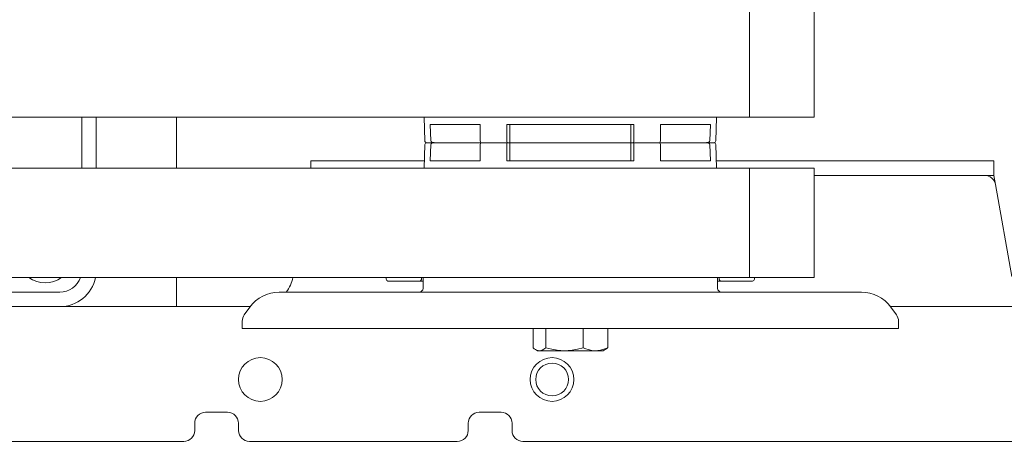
# Model space of a CAD drawing. Header units: centimetres. Extents: x -1436 to 1974, y -887 to 4352.
# Tile 40 of 105: x 532 to 559, y 2521 to 2533. Entities that reach past the tile are written whole.
import ezdxf

# ---------------------------------------------------------------- set-up
doc = ezdxf.new("R2010")
doc.units = ezdxf.units.CM
doc.header["$MEASUREMENT"] = 0
doc.layers.add('00 - nowa technologia myjni_Nr_pióra__246', color=7, linetype='Continuous', lineweight=20, true_color=0x1db3b3)
doc.layers.add('299-A Wymiary Opisy', color=7, linetype='Continuous')
doc.layers.add('299-A Wymiary Opisy_Nr_pióra__11', color=7, linetype='Continuous', lineweight=0)
doc.styles.add('STYL_AUTOMATYCZNY_1', font='arial.ttf')
doc.dimstyles.new('STYL_AUTOMATYCZNY__1', dxfattribs={"dimtxt": 13, "dimasz": 7.6, "dimexe": 0.18, "dimexo": 0.0625, "dimgap": 0, "dimtad": 1, "dimdec": 0, "dimzin": 0, "dimdsep": 46, "dimtxsty": 'STYL_AUTOMATYCZNY_1', "dimblk": 'ARROWHEAD_2', "dimblk1": 'ARROWHEAD_2', "dimblk2": 'ARROWHEAD_2', "dimcen": 0.09, "dimclrd": 7, "dimclre": 7, "dimclrt": 7, "dimadec": 0, "dimazin": 0, "dimtfac": 1, "dimtdec": 4, "dimtmove": 0, "dimatfit": 3, "dimfxl": 0, "dimtolj": 1, "dimtzin": 0, "dimarcsym": 0})

# ---------------------------------------------------------------- blocks, each defined once
blk = doc.blocks.new('*D80')
at = {"layer": '299-A Wymiary Opisy_Nr_pióra__11', "color": 7, "linetype": 'Continuous', "lineweight": 0}
for p, q in [((62.397, 2870.081), (62.379, 2855.081)), ((621.207, 2869.379), (621.188, 2854.379)), ((65.281, 2867.577), (59.495, 2857.584)), ((618.304, 2856.882), (624.09, 2866.875)), ((62.388, 2862.581), (57.498, 2862.587)), ((621.197, 2861.879), (62.388, 2862.581)), ((626.087, 2861.873), (621.197, 2861.879))]:
    blk.add_line(p, q, dxfattribs=at)
at = {"layer": '299-A Wymiary Opisy_Nr_pióra__11', "color": 7, "lineweight": 0, "insert": (326.923, 2864.848), "char_height": 13, "attachment_point": 7, "rotation": 359.928, "style": 'STYL_AUTOMATYCZNY_1'}
blk.add_mtext('\\A1;{\\pql;\\fArial|b0|i0|c238|p0;\\W1.000000;559}', dxfattribs=at)
blk = doc.blocks.new('ARROWHEAD_2')
at = {"color": 0, "linetype": 'Continuous', "lineweight": 0}
for p, q in [((-0.3781, -0.655), (0.3781, 0.655)), ((0, 0), (-1, 0))]:
    blk.add_line(p, q, dxfattribs=at)

msp = doc.modelspace()

# ---------------------------------------------------------------- linework, layer by layer
at = {"layer": '00 - nowa technologia myjni_Nr_pióra__246', "color": 132, "linetype": 'Continuous', "lineweight": 20, "true_color": 0x1db3b3}
for p, q in [((551.784, 2530.376), (551.784, 2533.376)), ((553.553, 2530.376), (553.553, 2533.376)), ((551.784, 2530.376), (528.909, 2530.376)), ((533.468, 2530.376), (533.468, 2528.975)), ((533.868, 2530.376), (533.868, 2528.975)), ((536.068, 2530.376), (536.068, 2528.976)), ((553.252, 2530.376), (540.334, 2530.376)), ((552.952, 2530.376), (540.635, 2530.376)), ((552.652, 2530.376), (540.935, 2530.376)), ((552.352, 2530.376), (541.235, 2530.376)), ((550.258, 2530.376), (541.536, 2530.376)), ((542.861, 2530.376), (542.88, 2529.724)), ((543.027, 2530.175), (543.867, 2530.175)), ((543.045, 2529.725), (543.027, 2530.175)), ((544.4, 2530.175), (543.867, 2530.175)), ((544.4, 2530.175), (544.4, 2529.726)), ((548.612, 2530.175), (545.125, 2530.175)), ((545.125, 2530.175), (545.125, 2529.726)), ((545.21, 2530.175), (545.21, 2529.676)), ((548.528, 2530.175), (548.528, 2529.676)), ((548.612, 2530.175), (548.612, 2529.726)), ((549.87, 2530.175), (549.337, 2530.175)), ((549.337, 2530.175), (549.337, 2529.726)), ((550.71, 2530.175), (549.87, 2530.175)), ((550.692, 2529.725), (550.71, 2530.175)), ((550.876, 2530.364), (550.857, 2529.724)), ((553.553, 2530.376), (551.784, 2530.376)), ((551.784, 2530.376), (552.111, 2530.376)), ((551.784, 2530.376), (552.412, 2530.376)), ((551.784, 2530.376), (552.712, 2530.376)), ((551.784, 2530.376), (553.313, 2530.376)), ((542.861, 2528.975), (542.88, 2529.627)), ((543.163, 2529.676), (542.93, 2529.676)), ((542.93, 2529.676), (542.934, 2529.676)), ((542.964, 2529.676), (543.163, 2529.676)), ((543.045, 2529.627), (543.027, 2529.176)), ((543.474, 2529.676), (543.163, 2529.676)), ((543.163, 2529.676), (544.421, 2529.676)), ((544.421, 2529.676), (543.474, 2529.676)), ((544.4, 2529.176), (544.4, 2529.626)), ((545.146, 2529.676), (544.421, 2529.676)), ((544.421, 2529.676), (545.146, 2529.676)), ((545.125, 2529.176), (545.125, 2529.626)), ((545.21, 2529.676), (545.146, 2529.676)), ((545.146, 2529.676), (545.21, 2529.676)), ((548.528, 2529.676), (545.21, 2529.676)), ((545.21, 2529.676), (548.528, 2529.676)), ((545.21, 2529.176), (545.21, 2529.676)), ((548.591, 2529.676), (548.528, 2529.676)), ((548.528, 2529.176), (548.528, 2529.676)), ((548.528, 2529.676), (548.591, 2529.676)), ((549.316, 2529.676), (548.591, 2529.676)), ((548.591, 2529.676), (549.316, 2529.676)), ((548.612, 2529.176), (548.612, 2529.626)), ((550.574, 2529.676), (549.316, 2529.676)), ((549.316, 2529.676), (550.263, 2529.676)), ((549.337, 2529.176), (549.337, 2529.626)), ((550.263, 2529.676), (550.574, 2529.676)), ((550.807, 2529.676), (550.574, 2529.676)), ((550.692, 2529.627), (550.71, 2529.176)), ((550.8, 2529.676), (550.773, 2529.676)), ((550.876, 2528.975), (550.857, 2529.627)), ((542.867, 2529.176), (539.753, 2529.176)), ((539.753, 2528.976), (539.753, 2529.176)), ((543.027, 2529.176), (543.867, 2529.176)), ((543.867, 2529.176), (544.4, 2529.176)), ((545.125, 2529.176), (548.612, 2529.176)), ((549.337, 2529.176), (549.87, 2529.176)), ((550.71, 2529.176), (549.87, 2529.176)), ((558.484, 2529.176), (550.87, 2529.176)), ((558.484, 2528.776), (558.484, 2529.176)), ((528.909, 2528.975), (551.784, 2528.975)), ((553.553, 2528.975), (551.784, 2528.975)), ((551.784, 2528.975), (551.784, 2525.976)), ((553.553, 2528.975), (553.553, 2525.976)), ((558.484, 2528.776), (553.553, 2528.776)), ((553.553, 2528.776), (553.982, 2528.776)), ((553.982, 2528.776), (555.18, 2528.776)), ((555.18, 2528.776), (556.349, 2528.776)), ((556.349, 2528.776), (556.913, 2528.776)), ((556.913, 2528.776), (557.449, 2528.776)), ((557.449, 2528.776), (557.933, 2528.776)), ((557.933, 2528.776), (558.037, 2528.776)), ((558.037, 2528.776), (558.129, 2528.776)), ((558.129, 2528.776), (558.168, 2528.776)), ((558.168, 2528.776), (558.201, 2528.776)), ((558.201, 2528.776), (558.224, 2528.776)), ((558.224, 2528.776), (558.232, 2528.776)), ((558.484, 2528.776), (558.527, 2528.528)), ((558.526, 2528.534), (558.527, 2528.528)), ((558.527, 2528.528), (558.973, 2526.002)), ((528.909, 2525.976), (551.784, 2525.976)), ((536.068, 2525.976), (536.068, 2525.175)), ((553.252, 2525.976), (540.334, 2525.976)), ((552.952, 2525.976), (540.635, 2525.976)), ((552.652, 2525.976), (540.935, 2525.976)), ((552.352, 2525.976), (541.235, 2525.976)), ((550.258, 2525.976), (541.536, 2525.976)), ((541.819, 2525.926), (541.819, 2525.976)), ((541.868, 2525.876), (542.019, 2525.876)), ((542.019, 2525.876), (542.325, 2525.876)), ((542.429, 2525.876), (542.325, 2525.876)), ((542.735, 2525.876), (542.429, 2525.876)), ((542.829, 2525.876), (542.735, 2525.876)), ((542.787, 2525.976), (542.785, 2525.924)), ((542.829, 2525.976), (542.829, 2525.676)), ((550.908, 2525.676), (550.908, 2525.976)), ((550.908, 2525.876), (551.002, 2525.876)), ((550.952, 2525.924), (550.95, 2525.976)), ((551.002, 2525.876), (550.994, 2525.876)), ((551.308, 2525.876), (551.002, 2525.876)), ((551.308, 2525.876), (551.412, 2525.876)), ((551.412, 2525.876), (551.718, 2525.876)), ((551.718, 2525.876), (551.868, 2525.876)), ((553.553, 2525.976), (551.784, 2525.976)), ((551.918, 2525.976), (551.918, 2525.926)), ((551.918, 2525.976), (552.112, 2525.976)), ((551.918, 2525.976), (552.412, 2525.976)), ((551.918, 2525.976), (552.712, 2525.976)), ((551.918, 2525.976), (553.313, 2525.976)), ((529.966, 2525.576), (532.869, 2525.576)), ((538.888, 2525.576), (552.511, 2525.576)), ((552.511, 2525.576), (554.849, 2525.576)), ((528.668, 2525.175), (538.088, 2525.175)), ((528.669, 2525.175), (532.869, 2525.175)), ((538.078, 2525.161), (537.927, 2524.953)), ((555.649, 2525.175), (562.368, 2525.175)), ((555.659, 2525.161), (555.81, 2524.953)), ((537.87, 2524.78), (537.869, 2524.575)), ((555.867, 2524.78), (555.869, 2524.575)), ((537.869, 2524.575), (553.232, 2524.575)), ((545.845, 2524.575), (545.845, 2524.046)), ((546.199, 2524.575), (546.199, 2524.046)), ((547.222, 2524.575), (547.222, 2524.046)), ((547.892, 2524.575), (547.892, 2524.046)), ((553.232, 2524.575), (555.869, 2524.575)), ((545.968, 2523.966), (545.911, 2523.999)), ((546.022, 2523.966), (545.968, 2523.966)), ((546.711, 2523.966), (546.022, 2523.966)), ((547.543, 2523.966), (546.711, 2523.966)), ((547.557, 2523.966), (547.543, 2523.966)), ((547.557, 2523.966), (547.543, 2523.966)), ((547.769, 2523.966), (547.557, 2523.966)), ((547.769, 2523.966), (547.826, 2523.999)), ((537.469, 2522.276), (536.868, 2522.276)), ((544.969, 2522.276), (544.368, 2522.276)), ((536.568, 2521.976), (536.568, 2521.776)), ((537.769, 2521.776), (537.769, 2521.976)), ((544.068, 2521.976), (544.068, 2521.776)), ((545.269, 2521.776), (545.269, 2521.976)), ((520.318, 2521.475), (536.268, 2521.475)), ((538.069, 2521.475), (543.768, 2521.475)), ((545.569, 2521.475), (561.368, 2521.475))]:
    msp.add_line(p, q, dxfattribs=at)
for points in [[(542.88, 2529.724), (542.882, 2529.712), (542.897, 2529.688), (542.918, 2529.679), (542.944, 2529.676)], [(543.163, 2529.676), (543.132, 2529.677), (543.101, 2529.682), (543.077, 2529.691), (543.065, 2529.697), (543.054, 2529.707), (543.045, 2529.725)], [(543.163, 2529.676), (543.132, 2529.674), (543.101, 2529.669), (543.077, 2529.661), (543.065, 2529.654), (543.054, 2529.645), (543.045, 2529.627)], [(544.421, 2529.676), (544.417, 2529.676), (544.411, 2529.681), (544.404, 2529.696), (544.4, 2529.726)], [(544.421, 2529.676), (544.417, 2529.675), (544.411, 2529.67), (544.404, 2529.655), (544.4, 2529.626)], [(545.146, 2529.676), (545.143, 2529.676), (545.136, 2529.681), (545.129, 2529.696), (545.125, 2529.726)], [(545.146, 2529.676), (545.143, 2529.675), (545.136, 2529.67), (545.129, 2529.655), (545.125, 2529.626)], [(548.591, 2529.676), (548.594, 2529.676), (548.601, 2529.681), (548.608, 2529.696), (548.612, 2529.726)], [(548.591, 2529.676), (548.594, 2529.675), (548.601, 2529.67), (548.608, 2529.655), (548.612, 2529.626)], [(549.316, 2529.676), (549.319, 2529.676), (549.326, 2529.681), (549.333, 2529.696), (549.337, 2529.726)], [(549.316, 2529.676), (549.319, 2529.675), (549.326, 2529.67), (549.333, 2529.655), (549.337, 2529.626)], [(550.574, 2529.676), (550.605, 2529.677), (550.636, 2529.682), (550.66, 2529.691), (550.672, 2529.697), (550.683, 2529.707), (550.692, 2529.725)], [(550.574, 2529.676), (550.605, 2529.674), (550.636, 2529.669), (550.66, 2529.661), (550.672, 2529.654), (550.683, 2529.645), (550.692, 2529.627)], [(546.022, 2523.966), (545.987, 2523.969), (545.951, 2523.98), (545.911, 2523.999)], [(546.199, 2524.046), (546.144, 2524.005), (546.094, 2523.98), (546.058, 2523.969), (546.022, 2523.966)], [(546.711, 2523.966), (546.609, 2523.969), (546.504, 2523.98), (546.36, 2524.005), (546.199, 2524.046)], [(547.222, 2524.046), (547.061, 2524.005), (546.918, 2523.98), (546.813, 2523.969), (546.711, 2523.966)], [(547.543, 2523.966), (547.454, 2523.974), (547.36, 2523.995), (547.294, 2524.016), (547.222, 2524.046)], [(547.892, 2524.046), (547.786, 2524.005), (547.692, 2523.98), (547.624, 2523.969), (547.557, 2523.966)]]:
    msp.add_lwpolyline(points, dxfattribs=at)
for centre, radius in [((538.369, 2523.176), 0.6), ((546.368, 2523.176), 0.6), ((546.368, 2523.176), 0.45)]:
    msp.add_circle(centre, radius, dxfattribs=at)
for centre, radius, start, end in [((542.93, 2529.626), 0.0502, 86.5214, 178.1344), ((550.807, 2529.626), 0.0502, 1.8656, 93.4787), ((550.807, 2529.726), 0.05, 269.9992, 358.3383), ((558.232, 2528.476), 0.3, 10, 90), ((532.469, 2526.576), 0.75, 233.1281, 306.8907), ((532.869, 2526.176), 0.6, 270, 340.5308), ((532.869, 2526.176), 1, 270, 348.4642), ((538.279, 2526.176), 1, 323.1309, 348.4671), ((541.868, 2525.926), 0.05, 180, 270), ((542.735, 2525.926), 0.05, 270, 357.7275), ((551.002, 2525.926), 0.05, 182.2725, 270), ((551.868, 2525.926), 0.05, 270, 0), ((538.888, 2524.575), 1, 90, 144.1316), ((542.729, 2525.676), 0.1, 270, 0), ((551.008, 2525.676), 0.1, 180, 270), ((554.849, 2524.575), 1, 35.8684, 90), ((538.17, 2524.777), 0.3, 144.1316, 179.5), ((555.567, 2524.777), 0.3, 0.5, 35.8684), ((546.143, 2524.39), 0.455, 229.1367, 239.3684), ((547.594, 2524.39), 0.455, 300.6316, 310.8633), ((536.868, 2521.976), 0.3, 90, 180), ((537.469, 2521.976), 0.3, 0, 90), ((544.368, 2521.976), 0.3, 90, 180), ((544.969, 2521.976), 0.3, 0, 90), ((536.268, 2521.776), 0.3, 270, 0), ((538.069, 2521.776), 0.3, 180, 270), ((543.768, 2521.776), 0.3, 270, 0), ((545.569, 2521.776), 0.3, 180, 270)]:
    msp.add_arc(centre, radius, start, end, dxfattribs=at)

# ---------------------------------------------------------------- dimensions: what is measured, and where the dimension line sits
at = {"layer": '299-A Wymiary Opisy', "color": 7, "linetype": 'Continuous', "lineweight": 0}
dim = msp.add_linear_dim(base=(62.388, 2862.581), p1=(621.379, 3006.651), p2=(60.718, 1533.251), angle=179.928, dimstyle='STYL_AUTOMATYCZNY__1', dxfattribs=at)
dim.commit()
dim.dimension.update_dxf_attribs({"geometry": '*D80', "text_midpoint": (341.771, 2871.33), "dimtype": 160, "text_rotation": 359.928})

doc.saveas('drawing.dxf')
